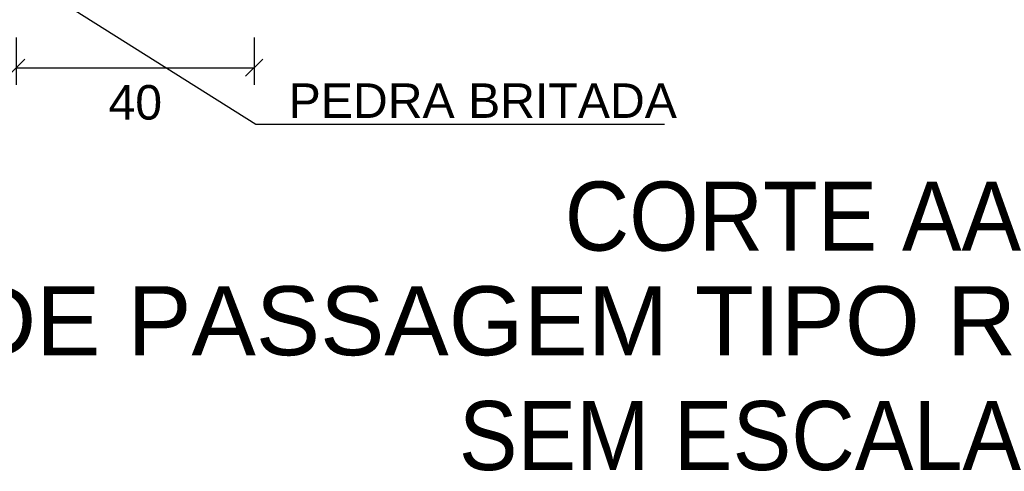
# Model space of a CAD drawing. Header units: millimetres. Extents: x 15 to 133, y 12 to 160.
# Tile 67 of 92: x 119.79 to 122.65, y 15.82 to 17.13. Entities that reach past the tile are written whole.
import ezdxf

# ---------------------------------------------------------------- set-up
doc = ezdxf.new("R2010")
doc.units = ezdxf.units.MM
doc.header["$MEASUREMENT"] = 0
for name, color, linetype, lineweight in [('Cotas -Marco Polo', 1, 'Continuous', 18), ('Linha de Chamada - Marco Polo', 1, 'Continuous', 25), ('Textos - Marco Polo', 143, 'Continuous', 25), ('Títulos - Marco Polo', 142, 'Continuous', 50)]:
    doc.layers.add(name, color=color, linetype=linetype, lineweight=lineweight)
doc.layers.get('0').off()
doc.styles.add('Textos 1-50 - Marco Polo', font='arial.ttf', dxfattribs={"height": 0.1})
doc.styles.add('Títulos 1-50 - Marco Polo', font='arial.ttf', dxfattribs={"height": 0.2})
doc.dimstyles.new('Escala 1-50 - Marco Polo', dxfattribs={"dimtxt": 0.1, "dimasz": 0.05, "dimexe": 0.05, "dimexo": 0.05, "dimgap": 0.05, "dimtad": 2, "dimdec": 0, "dimlfac": 100, "dimzin": 0, "dimdsep": 46, "dimtxsty": 'Textos 1-50 - Marco Polo', "dimblk": 'OBLIQUE', "dimcen": 0.05, "dimclrt": 2, "dimadec": 0, "dimazin": 0, "dimtfac": 1, "dimtdec": 0, "dimtix": 1, "dimtmove": 0, "dimatfit": 3, "dimfxl": 0, "dimtolj": 1, "dimtzin": 0, "dimarcsym": 0})

# ---------------------------------------------------------------- blocks, each defined once
blk = doc.blocks.new('_OBLIQUE')
at = {"color": 0, "linetype": 'ByBlock', "lineweight": -2}
blk.add_line((-0.5, -0.5), (0.5, 0.5), dxfattribs=at)
blk = doc.blocks.new('*D21')
at = {"layer": 'Cotas -Marco Polo', "color": 0, "lineweight": -2, "transparency": 16777216}
for p, q in [((119.7839, 17.0771), (119.7839, 16.9401)), ((120.4734, 17.0771), (120.4734, 16.9401)), ((119.7839, 16.9901), (120.4734, 16.9901))]:
    blk.add_line(p, q, dxfattribs=at)
at = {"layer": 'Defpoints', "color": 0, "transparency": 16777216}
for p in [(119.7839, 17.1271), (120.4734, 17.1271), (120.4734, 16.9901)]:
    blk.add_point(p, dxfattribs=at)
at = {"layer": 'Cotas -Marco Polo', "color": 0, "lineweight": -2, "transparency": 16777216, "xscale": 0.05, "yscale": 0.05, "zscale": 0.05, "rotation": 180}
blk.add_blockref('_OBLIQUE', (119.7839, 16.9901), dxfattribs=at)
at = {"layer": 'Cotas -Marco Polo', "color": 0, "lineweight": -2, "transparency": 16777216, "xscale": 0.05, "yscale": 0.05, "zscale": 0.05}
blk.add_blockref('_OBLIQUE', (120.4734, 16.9901), dxfattribs=at)
at = {"layer": 'Cotas -Marco Polo', "color": 2, "transparency": 16777216, "insert": (120.1287, 16.889), "char_height": 0.1, "attachment_point": 5, "style": 'Textos 1-50 - Marco Polo'}
blk.add_mtext('\\A1;40', dxfattribs=at)

msp = doc.modelspace()

# ---------------------------------------------------------------- linework, layer by layer
at = {"layer": 'Linha de Chamada - Marco Polo'}
for p, q in [((119.8828, 17.2012), (120.4783, 16.8265)), ((120.4783, 16.8265), (121.6627, 16.8265))]:
    msp.add_line(p, q, dxfattribs=at)

# ---------------------------------------------------------------- texts
at = {"layer": 'Textos - Marco Polo', "style": 'Textos 1-50 - Marco Polo'}
msp.add_text('PEDRA BRITADA', height=0.1, dxfattribs=at).set_placement((120.5733, 16.8446))
at = {"layer": 'Títulos - Marco Polo', "style": 'Títulos 1-50 - Marco Polo'}
for s, p in [('CORTE AA', (121.3726, 16.4602)), ('CAIXA DE PASSAGEM TIPO R1', (118.7238, 16.1571)), ('SEM ESCALA', (121.0656, 15.8245))]:
    msp.add_text(s, height=0.2, dxfattribs=at).set_placement(p)

# ---------------------------------------------------------------- dimensions: what is measured, and where the dimension line sits
at = {"layer": 'Cotas -Marco Polo'}
dim = msp.add_linear_dim(base=(120.4734, 16.9901), p1=(119.7839, 17.1271), p2=(120.4734, 17.1271), text='40', dimstyle='Escala 1-50 - Marco Polo', dxfattribs=at)
dim.commit()
dim.dimension.update_dxf_attribs({"geometry": '*D21', "text_midpoint": (120.1287, 16.889)})

doc.saveas('drawing.dxf')
